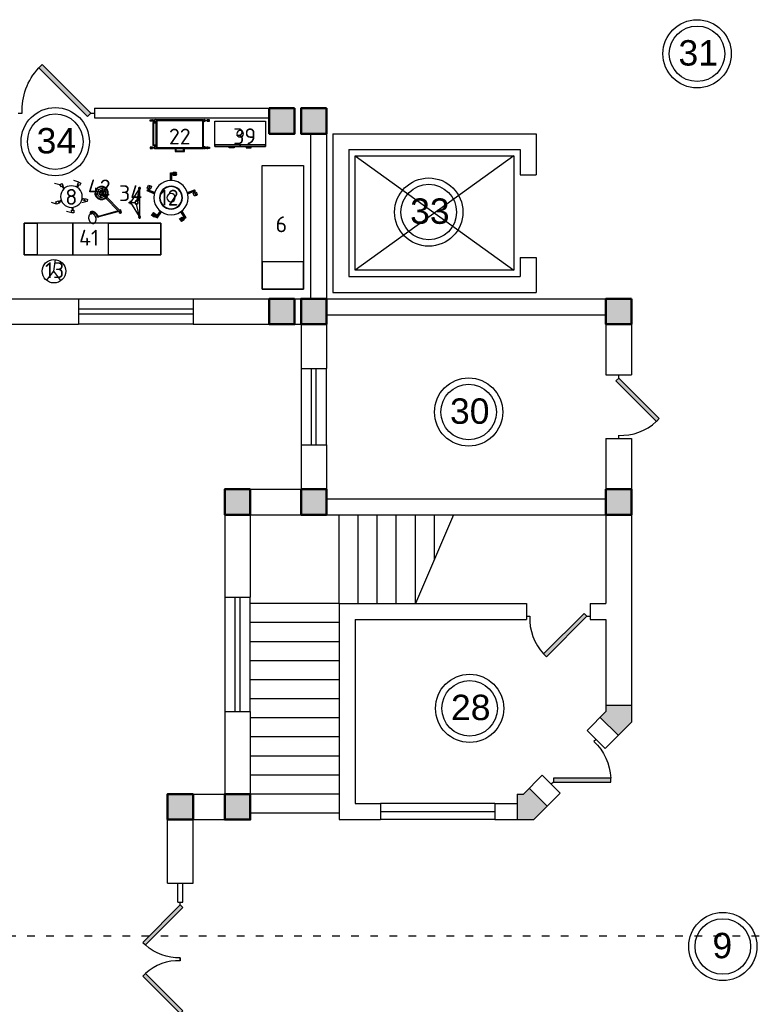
# Model space of a CAD drawing. Header units: millimetres. Extents: x 151654 to 877351, y 70322 to 154322.
# Tile 48 of 173: x 243845 to 255485, y 117828 to 133333. Entities that reach past the tile are written whole.
import ezdxf

# ---------------------------------------------------------------- set-up
doc = ezdxf.new("R2010")
doc.units = ezdxf.units.MM
doc.linetypes.add('ACAD_ISO03W100', pattern=[30, 12, -18])
doc.layers.add('kolonn', color=7, linetype='Continuous')
doc.layers.add('технологич.о', color=152, linetype='Continuous', lineweight=30)
doc.styles.add('GOST', font='isocpeur.ttf')
doc.styles.get("Standard").update_dxf_attribs({"font": 'arial.ttf'})

# ---------------------------------------------------------------- blocks, each defined once
blk = doc.blocks.new('ghsdd')
at = {"ltscale": 50, "true_color": 0x757575}
h = blk.add_hatch(color=8, dxfattribs=at)
h.paths.add_polyline_path([(0, 200), (-200, 200), (-200, 0), (0, 0)])
h.paths.add_polyline_path([(200, 0), (200, 200), (0, 200), (0, 0)])
h.paths.add_polyline_path([(0, 0), (-200, 0), (-200, -200), (0, -200)])
h.paths.add_polyline_path([(0, 0), (0, -200), (200, -200), (200, 0)])
at = {"lineweight": 50, "ltscale": 50}
blk.add_lwpolyline([(200, 200), (200, -200), (-200, -200), (-200, 200), (200, 200)], dxfattribs=at)
blk = doc.blocks.new('jfgjhsdf')
blk.add_hatch(color=1).paths.add_polyline_path([(-593, 731), (-637, 687), (0, 50), (44, 94)])
at = {"color": 1}
for p, q in [((0, 1000), (0, 950)), ((0, 50), (0, 0))]:
    blk.add_line(p, q, dxfattribs=at)
blk.add_lwpolyline([(0, 50), (-637, 687), (-593, 731), (44, 94), (0, 50)], dxfattribs=at)
blk.add_arc((-33, 130), 821, 87.662, 132.9147, dxfattribs=at)
blk = doc.blocks.new('М10')
at = {"layer": 'технологич.о', "ltscale": 2}
for p, q in [((7894613, 101580), (7894544, 101679)), ((7894622, 101586), (7894552, 101685)), ((7894630, 101591), (7894560, 101691)), ((7894937, 101595), (7895001, 101698)), ((7894945, 101589), (7895009, 101692)), ((7894954, 101584), (7895017, 101686)), ((7894522, 101308), (7894410, 101265)), ((7894526, 101298), (7894413, 101255)), ((7894529, 101289), (7894416, 101246)), ((7895042, 101289), (7895156, 101246)), ((7895046, 101298), (7895159, 101255)), ((7895049, 101308), (7895162, 101265)), ((7894776, 101101), (7894776, 100981)), ((7894786, 101101), (7894786, 100981)), ((7894796, 101101), (7894796, 100981))]:
    blk.add_line(p, q, dxfattribs=at)
for points in [[(7894921, 101704), (7894963, 101677, 0.215798), (7894977, 101698), (7894935, 101725, 0.311378)], [(7894935, 101725), (7894977, 101698, 0.215798), (7894990, 101719), (7894948, 101746, 0.311378)], [(7894495, 101626), (7894536, 101655, 0.215798), (7894521, 101675), (7894480, 101646, 0.311378)], [(7894510, 101606), (7894550, 101635, 0.215798), (7894536, 101655), (7894495, 101626, 0.311378)], [(7895151, 101344), (7895134, 101297, 0.215798), (7895158, 101289), (7895175, 101336, 0.311378)], [(7895175, 101336), (7895158, 101289, 0.215798), (7895182, 101280), (7895198, 101327, 0.311378)], [(7894454, 101185), (7894436, 101231, 0.215798), (7894412, 101222), (7894431, 101175, 0.311378)], [(7894477, 101194), (7894459, 101240, 0.215798), (7894436, 101231), (7894454, 101185, 0.311378)], [(7894867, 101019), (7894817, 101019, 0.215798), (7894817, 100994), (7894867, 100994, 0.311378)], [(7894867, 100994), (7894817, 100994, 0.215798), (7894817, 100969), (7894867, 100969, 0.311378)]]:
    blk.add_lwpolyline(points, format="xyb", close=True, dxfattribs=at)
for points in [[(7894532, 101664), (7894547, 101675), (7894558, 101659), (7894543, 101649), (7894536, 101655)], [(7894984, 101704), (7894999, 101694), (7894989, 101679), (7894974, 101689), (7894977, 101698)], [(7894427, 101230), (7894420, 101247), (7894437, 101254), (7894444, 101237), (7894436, 101231)], [(7895165, 101283), (7895159, 101266), (7895141, 101273), (7895148, 101289), (7895158, 101289)], [(7894814, 100985), (7894796, 100985), (7894796, 101004), (7894814, 101003), (7894817, 100994)]]:
    blk.add_lwpolyline(points, close=True, dxfattribs=at)
for radius in [270, 180, 175, 65.2]:
    blk.add_circle((7894786, 101371), radius, dxfattribs=at)
for start, end in [(125.2317, 128.1655), (53.6836, 56.6199), (195.7952, 198.7333), (341.2667, 344.2048), (268.5338, 271.4662)]:
    blk.add_arc((7894786, 101371), 391, start, end, dxfattribs=at)
blk = doc.blocks.new('М15')
at = {"layer": 'технологич.о', "ltscale": 2}
for points in [[(7895329, 109571), (7895329, 109568), (7895291, 109568), (7895291, 109590), (7895329, 109590), (7895329, 109588)], [(7895331, 109575), (7895355, 109575), (7895355, 109584), (7895332, 109584)], [(7896186, 109575), (7896162, 109575), (7896162, 109584), (7896186, 109584)], [(7896189, 109571), (7896189, 109568), (7896226, 109568), (7896226, 109590), (7896189, 109590), (7896189, 109588)], [(7895329, 109157), (7895329, 109160), (7895291, 109160), (7895291, 109138), (7895329, 109138), (7895329, 109140)], [(7896189, 109157), (7896189, 109160), (7896226, 109160), (7896226, 109138), (7896189, 109138), (7896189, 109140)], [(7895331, 109153), (7895355, 109153), (7895355, 109144), (7895332, 109144)], [(7896186, 109153), (7896162, 109153), (7896162, 109144), (7896186, 109144)]]:
    blk.add_lwpolyline(points, dxfattribs=at)
for points in [[(7895332, 109588), (7895319, 109588), (7895319, 109571), (7895332, 109571)], [(7895389, 109135), (7896129, 109135), (7896129, 109595), (7895389, 109595)], [(7895403, 109149), (7896115, 109149), (7896115, 109581), (7895403, 109581)], [(7896129, 109546), (7896181, 109546), (7896181, 109183), (7896129, 109183)], [(7896129, 109536), (7896171, 109536), (7896171, 109193), (7896129, 109193)], [(7896186, 109588), (7896199, 109588), (7896199, 109571), (7896186, 109571)], [(7895332, 109140), (7895319, 109140), (7895319, 109157), (7895332, 109157)], [(7896186, 109140), (7896199, 109140), (7896199, 109157), (7896186, 109157)], [(7895687, 109135), (7895831, 109135), (7895831, 109092), (7895687, 109092)], [(7895698, 109135), (7895820, 109135), (7895820, 109103), (7895698, 109103)]]:
    blk.add_lwpolyline(points, close=True, dxfattribs=at)
for centre in [(7895372, 109578), (7896146, 109578), (7895372, 109151), (7896146, 109151)]:
    blk.add_circle(centre, 15.1, dxfattribs=at)
blk = doc.blocks.new('л267')
at = {"layer": 'технологич.о', "ltscale": 2}
for points in [[(50730, 252616), (50730, 253416), (50330, 253416), (50330, 252616)], [(50730, 253416), (50730, 253016), (50705, 253016), (50705, 253416)], [(50730, 253189), (50730, 253110), (50752, 253110), (50752, 253189)], [(50730, 253184), (50730, 253115), (50747, 253115), (50747, 253184)], [(50730, 253016), (50730, 252616), (50705, 252616), (50705, 253016)], [(50730, 252844), (50730, 252923), (50752, 252923), (50752, 252844)], [(50730, 252849), (50730, 252918), (50747, 252918), (50747, 252849)]]:
    blk.add_lwpolyline(points, close=True, dxfattribs=at)
blk.add_circle((50530, 253016), 51.8, dxfattribs=at)
blk = doc.blocks.new('Штатив для длительных вливаний.')
at = {"layer": 'технологич.о', "lineweight": 30}
for p, q in [((-605451, 520636), (-605506, 520636)), ((-605487, 520620), (-605487, 520652)), ((-605487, 520652), (-605468, 520652)), ((-605468, 520620), (-605487, 520620)), ((-605036, 520636), (-605469, 520636)), ((-605469, 520636), (-605251, 520503)), ((-605469, 520636), (-605277, 520590)), ((-605468, 520652), (-605468, 520620)), ((-605251, 520503), (-605035, 520636)), ((-605251, 520504), (-605248, 520562)), ((-605251, 520464), (-605251, 520518)), ((-605036, 520636), (-605218, 520590)), ((-605000, 520636), (-605055, 520636)), ((-605036, 520620), (-605036, 520651)), ((-605036, 520651), (-605017, 520651)), ((-605017, 520620), (-605036, 520620)), ((-605017, 520651), (-605017, 520620)), ((-605267, 520484), (-605267, 520503)), ((-605267, 520503), (-605235, 520503)), ((-605235, 520484), (-605267, 520484)), ((-605235, 520503), (-605235, 520484))]:
    blk.add_line(p, q, dxfattribs=at)
for centre, radius in [((-605248, 520591), 28.9), ((-605248, 520590), 22.1)]:
    blk.add_circle(centre, radius, dxfattribs=at)
blk = doc.blocks.new('Светильник   диагностический  мобильный')
at = {"layer": 'технологич.о', "ltscale": 2}
for p, q in [((1112649, 706438), (1112337, 706312)), ((1112658, 706417), (1112345, 706291)), ((1112649, 706438), (1112708, 706461)), ((1112653, 706428), (1112668, 706434)), ((1112655, 706429), (1112656, 706435)), ((1112655, 706429), (1112659, 706426)), ((1112656, 706435), (1112661, 706437)), ((1112657, 706439), (1112660, 706431)), ((1112658, 706417), (1112716, 706440)), ((1112659, 706426), (1112664, 706427)), ((1112665, 706433), (1112661, 706437)), ((1112677, 706493), (1112664, 706503)), ((1112665, 706433), (1112664, 706427)), ((1112667, 706501), (1112666, 706496)), ((1112666, 706492), (1112671, 706498)), ((1112670, 706492), (1112666, 706496)), ((1112667, 706501), (1112672, 706503)), ((1112675, 706495), (1112670, 706492)), ((1112671, 706498), (1112676, 706504)), ((1112676, 706500), (1112672, 706503)), ((1112675, 706495), (1112676, 706500)), ((1112726, 706523), (1112734, 706522)), ((1112728, 706520), (1112729, 706525)), ((1112733, 706517), (1112728, 706520)), ((1112735, 706527), (1112729, 706525)), ((1112733, 706514), (1112735, 706530)), ((1112733, 706517), (1112738, 706519)), ((1112735, 706527), (1112739, 706524)), ((1112738, 706519), (1112739, 706524)), ((1112782, 706408), (1112769, 706418)), ((1112771, 706416), (1112770, 706411)), ((1112770, 706407), (1112776, 706413)), ((1112771, 706416), (1112777, 706418)), ((1112776, 706413), (1112781, 706419)), ((1112781, 706415), (1112777, 706418)), ((1112779, 706477), (1112794, 706482)), ((1112780, 706409), (1112781, 706415)), ((1112781, 706477), (1112782, 706483)), ((1112781, 706477), (1112786, 706474)), ((1112782, 706483), (1112787, 706485)), ((1112783, 706487), (1112786, 706479)), ((1112786, 706474), (1112790, 706476)), ((1112791, 706481), (1112787, 706485)), ((1112791, 706481), (1112790, 706476)), ((1112320, 706309), (1112325, 706316)), ((1112325, 706316), (1112339, 706332)), ((1112325, 706316), (1112329, 706313)), ((1112328, 706313), (1112325, 706316)), ((1112326, 706316), (1112326, 706315)), ((1112332, 706281), (1112336, 706278)), ((1112336, 706278), (1112341, 706285)), ((1112339, 706332), (1112352, 706320)), ((1112345, 706289), (1112346, 706291)), ((1112359, 706297), (1112611, 706091)), ((1112370, 706301), (1112617, 706099)), ((1112705, 706390), (1112712, 706389)), ((1112707, 706387), (1112708, 706392)), ((1112712, 706383), (1112707, 706387)), ((1112713, 706394), (1112708, 706392)), ((1112711, 706381), (1112714, 706397)), ((1112712, 706383), (1112717, 706385)), ((1112713, 706394), (1112718, 706390)), ((1112717, 706385), (1112718, 706390)), ((1112774, 706407), (1112770, 706411)), ((1112780, 706409), (1112774, 706407)), ((1112609, 706089), (1112619, 706101)), ((1112609, 706089), (1112628, 706073)), ((1112619, 706101), (1112638, 706085)), ((1112628, 706073), (1112638, 706085)), ((1112628, 706017), (1112629, 706020)), ((1112628, 706014), (1112628, 706017)), ((1112628, 706011), (1112628, 706014)), ((1112628, 706008), (1112628, 706011)), ((1112628, 706005), (1112628, 706008)), ((1112628, 706002), (1112628, 706005)), ((1112628, 705999), (1112628, 706002)), ((1112628, 705996), (1112628, 705999)), ((1112629, 705993), (1112628, 705996)), ((1112631, 706095), (1112629, 706093)), ((1112629, 706023), (1112630, 706026)), ((1112629, 706020), (1112629, 706023)), ((1112629, 705991), (1112629, 705993)), ((1112630, 705988), (1112629, 705991)), ((1112630, 706028), (1112631, 706030)), ((1112630, 706026), (1112630, 706028)), ((1112631, 705985), (1112630, 705988)), ((1112631, 706031), (1112632, 706033)), ((1112631, 706030), (1112631, 706031)), ((1112631, 705982), (1112631, 705985)), ((1112632, 706034), (1112633, 706037)), ((1112632, 706033), (1112632, 706034)), ((1112632, 705982), (1112631, 705982)), ((1112632, 705982), (1112632, 705982)), ((1112632, 705981), (1112632, 705982)), ((1112632, 705979), (1112632, 705981)), ((1112632, 705981), (1112632, 705981)), ((1112632, 705981), (1112632, 705981)), ((1112633, 705978), (1112632, 705979)), ((1112633, 706037), (1112634, 706040)), ((1112634, 705976), (1112633, 705978)), ((1112634, 706040), (1112635, 706043)), ((1112635, 705974), (1112634, 705976)), ((1112635, 706043), (1112637, 706045)), ((1112636, 705973), (1112635, 705974)), ((1112638, 706089), (1112636, 706087)), ((1112637, 705971), (1112636, 705973)), ((1112637, 706045), (1112638, 706048)), ((1112638, 705970), (1112637, 705971)), ((1112638, 706048), (1112640, 706051)), ((1112640, 705968), (1112638, 705970)), ((1112640, 706051), (1112641, 706054)), ((1112641, 705967), (1112640, 705968)), ((1112641, 706054), (1112643, 706056)), ((1112642, 705966), (1112641, 705967)), ((1112644, 705965), (1112642, 705966)), ((1112643, 706056), (1112645, 706059)), ((1112645, 705963), (1112644, 705965)), ((1112645, 706059), (1112647, 706062)), ((1112647, 705962), (1112645, 705963)), ((1112647, 706062), (1112649, 706064)), ((1112649, 705962), (1112647, 705962)), ((1112649, 706064), (1112651, 706067)), ((1112650, 705961), (1112649, 705962)), ((1112652, 705960), (1112650, 705961)), ((1112651, 706067), (1112653, 706070)), ((1112654, 705960), (1112652, 705960)), ((1112653, 706070), (1112655, 706072)), ((1112656, 705959), (1112654, 705960)), ((1112655, 706072), (1112658, 706074)), ((1112658, 705959), (1112656, 705959)), ((1112658, 706074), (1112660, 706077)), ((1112660, 705958), (1112658, 705959)), ((1112660, 706077), (1112662, 706079)), ((1112663, 705958), (1112660, 705958)), ((1112662, 706079), (1112664, 706081)), ((1112666, 705958), (1112663, 705958)), ((1112664, 706081), (1112667, 706082)), ((1112669, 705958), (1112666, 705958)), ((1112667, 706082), (1112669, 706084)), ((1112669, 706084), (1112672, 706086)), ((1112672, 705958), (1112669, 705958)), ((1112672, 706086), (1112674, 706088)), ((1112675, 705958), (1112672, 705958)), ((1112674, 706088), (1112677, 706089)), ((1112678, 705958), (1112675, 705958)), ((1112677, 706089), (1112678, 706090)), ((1112678, 706090), (1112680, 706091)), ((1112681, 705959), (1112678, 705958)), ((1112680, 706091), (1112681, 706091)), ((1112681, 706091), (1112683, 706092)), ((1112684, 705959), (1112681, 705959)), ((1112683, 706092), (1112684, 706093)), ((1112684, 706093), (1112687, 706094)), ((1112687, 705960), (1112684, 705959)), ((1112687, 706094), (1112690, 706095)), ((1112690, 705961), (1112687, 705960)), ((1112690, 706095), (1112693, 706096)), ((1112693, 705961), (1112690, 705961)), ((1112693, 706096), (1112696, 706097)), ((1112696, 705962), (1112693, 705961)), ((1112696, 706097), (1112699, 706098)), ((1112699, 705963), (1112696, 705962)), ((1112699, 706098), (1112701, 706099)), ((1112702, 705964), (1112699, 705963)), ((1112701, 706099), (1112704, 706099)), ((1112704, 705966), (1112702, 705964)), ((1112704, 706099), (1112707, 706100)), ((1112706, 705966), (1112704, 705966)), ((1112707, 705967), (1112706, 705966)), ((1112707, 706100), (1112710, 706100)), ((1112709, 705968), (1112707, 705967)), ((1112710, 705969), (1112709, 705968)), ((1112710, 706100), (1112713, 706100)), ((1112711, 705969), (1112710, 705969)), ((1112714, 705971), (1112711, 705969)), ((1112713, 706100), (1112716, 706101)), ((1112717, 705973), (1112714, 705971)), ((1112716, 706101), (1112719, 706101)), ((1112719, 705974), (1112717, 705973)), ((1112719, 706101), (1112722, 706101)), ((1112722, 705976), (1112719, 705974)), ((1112722, 706101), (1112725, 706100)), ((1112724, 705978), (1112722, 705976)), ((1112726, 705980), (1112724, 705978)), ((1112725, 706100), (1112728, 706100)), ((1112729, 705982), (1112726, 705980)), ((1112729, 706100), (1112731, 706100)), ((1112731, 705984), (1112729, 705982)), ((1112731, 706100), (1112733, 706099)), ((1112733, 705986), (1112731, 705984)), ((1112733, 706099), (1112735, 706099)), ((1112736, 705989), (1112733, 705986)), ((1112735, 706099), (1112736, 706098)), ((1112736, 706098), (1112738, 706098)), ((1112738, 705991), (1112736, 705989)), ((1112738, 706098), (1112740, 706097)), ((1112740, 705994), (1112738, 705991)), ((1112740, 706097), (1112742, 706096)), ((1112742, 705997), (1112740, 705994)), ((1112742, 706096), (1112743, 706095)), ((1112744, 706000), (1112742, 705997)), ((1112744, 706098), (1112743, 706095)), ((1112743, 706095), (1112745, 706094)), ((1112746, 706002), (1112744, 706000)), ((1112745, 706094), (1112746, 706093)), ((1112746, 706093), (1112748, 706092)), ((1112748, 706005), (1112746, 706002)), ((1112748, 706092), (1112749, 706090)), ((1112749, 706008), (1112748, 706005)), ((1112749, 706090), (1112750, 706089)), ((1112751, 706010), (1112749, 706008)), ((1112751, 706092), (1112750, 706090)), ((1112750, 706089), (1112752, 706087)), ((1112752, 706013), (1112751, 706010)), ((1112752, 706087), (1112753, 706086)), ((1112753, 706016), (1112752, 706013)), ((1112753, 706086), (1112754, 706084)), ((1112754, 706019), (1112753, 706016)), ((1112754, 706084), (1112755, 706083)), ((1112755, 706021), (1112754, 706019)), ((1112755, 706083), (1112755, 706081)), ((1112755, 706081), (1112756, 706079)), ((1112756, 706024), (1112755, 706021)), ((1112756, 706079), (1112757, 706077)), ((1112757, 706026), (1112756, 706024)), ((1112757, 706077), (1112758, 706074)), ((1112758, 706029), (1112757, 706027)), ((1112757, 706027), (1112757, 706026)), ((1112758, 706074), (1112759, 706071)), ((1112759, 706032), (1112758, 706030)), ((1112758, 706030), (1112758, 706029)), ((1112759, 706071), (1112759, 706068)), ((1112759, 706068), (1112760, 706065)), ((1112760, 706038), (1112759, 706035)), ((1112759, 706035), (1112759, 706032)), ((1112760, 706065), (1112760, 706062)), ((1112760, 706062), (1112761, 706059)), ((1112761, 706047), (1112760, 706044)), ((1112760, 706044), (1112760, 706041)), ((1112760, 706041), (1112760, 706038)), ((1112761, 706059), (1112761, 706056)), ((1112761, 706056), (1112761, 706053)), ((1112761, 706053), (1112761, 706050)), ((1112761, 706050), (1112761, 706047))]:
    blk.add_line(p, q, dxfattribs=at)
for centre, major_axis, start_param, end_param in [((1112723, 706455), (-87.3, 58.3), 3.053849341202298, 9.337034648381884), ((1112723, 706455), (-79, 52.7), 3.053849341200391, 9.337034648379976), ((1112634, 706421), (-2.91, 1.94), 3.05384934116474, 9.337034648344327), ((1112649, 706515), (1.94, 2.91), 4.624646, 10.907831), ((1112723, 706455), (-56.1, 37.5), 3.053849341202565, 9.33703464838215), ((1112660, 706431), (-2.65, 1.77), 3.053849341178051, 9.337034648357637), ((1112671, 706498), (1.77, 2.65), 4.624646, 10.907831), ((1112723, 706455), (-33.4, 22.3), 3.053849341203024, 9.337034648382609), ((1112723, 706455), (17.3, 26), 4.624646, 10.907831), ((1112723, 706455), (-13.5, 9), 3.053849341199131, 9.337034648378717), ((1112734, 706522), (-2.65, 1.77), 3.053849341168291, 9.337034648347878), ((1112738, 706549), (-2.91, 1.94), 3.053849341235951, 9.337034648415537), ((1112776, 706413), (1.77, 2.65), 4.624646, 10.907831), ((1112786, 706479), (1.77, 2.65), 4.624646, 10.907831), ((1112812, 706489), (-2.91, 1.94), 3.05384934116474, 9.337034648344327), ((1112330, 706297), (-13.5, 9), 3.053849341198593, 9.337034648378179), ((1112330, 706297), (-5.2, 3.47), 3.053849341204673, 9.33703464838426), ((1112708, 706361), (-2.91, 1.94), 3.05384934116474, 9.337034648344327), ((1112712, 706389), (-2.65, 1.77), 3.053849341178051, 9.337034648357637), ((1112797, 706395), (-2.91, 1.94), 3.053849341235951, 9.337034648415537), ((1112719, 706022), (-95.2, 63.6), -1.125155, -0.096757), ((1112719, 706022), (-87.8, 58.6), -1.125155, -0.096757), ((1112731, 706109), (10, 15), 4.615632, 6.823955), ((1112731, 706109), (15, 22.5), 4.615632, 6.823955), ((1112804, 706163), (-83.7, 55.9), 1.262199, 1.685879)]:
    blk.add_ellipse(centre, major_axis=major_axis, ratio=1, start_param=start_param, end_param=end_param, dxfattribs=at)
blk = doc.blocks.new('О428')
at = {"layer": 'технологич.о', "ltscale": 2, "extrusion": (3.46945e-18, -0.022179, 0.999754), "elevation": -2489}
for points in [[(86009, 110545), (86009, 112696), (85509, 112696), (85509, 110545)], [(85509, 112491), (85509, 112696), (86009, 112696), (86009, 112491)], [(85509, 112491), (85508, 111930), (86008, 111929), (86009, 112490)], [(85508, 111930), (85509, 111370), (86009, 111370), (86008, 111930)], [(85509, 110545), (85509, 111370), (85759, 111370), (85759, 110545)], [(85759, 110545), (85759, 111370), (86009, 111370), (86009, 110545)]]:
    blk.add_lwpolyline(points, close=True, dxfattribs=at)
blk = doc.blocks.new('DREHHOCKER')
at = {"layer": 'технологич.о'}
for p, q in [((-0.056, 0.253), (-0.089, 0.242)), ((-0.089, 0.242), (-0.076, 0.201)), ((-0.076, 0.201), (-0.043, 0.212)), ((-0.067, 0.204), (-0.043, 0.212)), ((-0.055, 0.164), (-0.067, 0.204)), ((-0.056, 0.253), (0.029, 0.253)), ((-0.043, 0.212), (-0.056, 0.253)), ((-0.051, 0.209), (-0.038, 0.169)), ((0.203, 0.16), (0.169, 0.134)), ((0.224, 0.131), (0.203, 0.16)), ((-0.215, 0.025), (-0.258, 0.025)), ((-0.258, 0.025), (-0.258, -0.009)), ((-0.215, -0.009), (-0.215, 0.025)), ((-0.215, -0.001), (-0.215, 0.025)), ((-0.215, 0.016), (-0.172, 0.016)), ((0.139, 0.102), (0.173, 0.127)), ((0.183, 0.113), (0.149, 0.089)), ((0.169, 0.134), (0.189, 0.107)), ((0.173, 0.127), (0.189, 0.107)), ((0.189, 0.107), (0.224, 0.131)), ((0.224, 0.131), (0.309, 0.131)), ((-0.258, -0.009), (-0.186, -0.051)), ((-0.258, -0.009), (-0.215, -0.009)), ((-0.172, -0.001), (-0.215, -0.001)), ((0.165, -0.14), (0.13, -0.115)), ((0.14, -0.101), (0.175, -0.126)), ((0.18, -0.119), (0.16, -0.147)), ((0.175, -0.126), (0.16, -0.147)), ((0.16, -0.147), (0.194, -0.172)), ((0.214, -0.144), (0.18, -0.119)), ((0.194, -0.172), (0.214, -0.144)), ((-0.09, -0.196), (-0.103, -0.237)), ((-0.103, -0.237), (-0.071, -0.247)), ((-0.066, -0.205), (-0.09, -0.196)), ((-0.058, -0.207), (-0.09, -0.196)), ((-0.082, -0.2), (-0.069, -0.159)), ((-0.071, -0.247), (-0.058, -0.207)), ((-0.071, -0.247), (0.015, -0.247)), ((-0.053, -0.164), (-0.066, -0.205)), ((0.194, -0.172), (0.279, -0.172))]:
    blk.add_line(p, q, dxfattribs=at)
blk.add_circle((0, 0), 0.171, dxfattribs=at)
blk = doc.blocks.new('76')
at = {"layer": 'технологич.о', "ltscale": 2}
for points in [[(8079674, 414627), (8081624, 414627), (8081624, 413977), (8079674, 413977)], [(8080109, 414627), (8079674, 414627), (8079674, 413977), (8080109, 413977)]]:
    blk.add_lwpolyline(points, close=True, dxfattribs=at)

msp = doc.modelspace()

# ---------------------------------------------------------------- hatches: boundary and pattern name
at = {"layer": 'kolonn'}
h = msp.add_hatch(color=256, dxfattribs=at)
h.paths.add_polyline_path([(253072.2, 122538.4), (253072.2, 122438.4), (252980.8, 122347), (253263.6, 122064.1), (253472.2, 122272.7), (253472.2, 122538.4)])
h.paths.add_polyline_path([(256280.8, 122064.1), (256563.6, 122347), (256472.2, 122438.4), (256472.2, 122538.4), (256072.2, 122538.4), (256072.2, 122272.7)])
h.paths.add_polyline_path([(257872.2, 121138.4), (257772.2, 121138.4), (257680.8, 121229.8), (257397.9, 120947), (257606.5, 120738.4), (257872.2, 120738.4)])
h.paths.add_polyline_path([(257872.2, 116338.4), (257606.5, 116338.4), (257397.9, 116129.8), (257680.8, 115847), (257772.2, 115938.4), (257872.2, 115938.4)])
h.paths.add_polyline_path([(256472.2, 114538.4), (256472.2, 114638.4), (256563.6, 114729.8), (256280.8, 115012.7), (256072.2, 114804.1), (256072.2, 114538.4)])
h.paths.add_polyline_path([(252980.8, 114729.8), (253072.2, 114638.4), (253072.2, 114538.4), (253472.2, 114538.4), (253472.2, 114804.1), (253263.6, 115012.7)])
h.paths.add_polyline_path([(251672.2, 115938.4), (251772.2, 115938.4), (251863.6, 115847), (252146.5, 116129.8), (251937.9, 116338.4), (251672.2, 116338.4)])
h.paths.add_polyline_path([(251863.6, 121229.8), (251772.2, 121138.4), (251672.2, 121138.4), (251672.2, 120738.4), (251937.9, 120738.4), (252146.5, 120947)])

# ---------------------------------------------------------------- linework, layer by layer
at = {"lineweight": 30}
for p, q in [((245022.2, 131938.4), (248172.2, 131938.4)), ((248272.2, 131938.4), (248672.2, 131938.4)), ((248672.2, 131938.4), (248672.2, 128938.4)), ((245022.2, 131788.4), (247772.2, 131788.4)), ((248422.2, 131538.4), (248422.2, 128938.4)), ((248772.2, 131538.4), (248772.2, 129038.4)), ((248772.2, 131538.4), (251972.2, 131538.4)), ((251972.2, 131538.4), (251972.2, 130888.4)), ((249022.2, 131288.4), (249022.2, 129288.4)), ((249022.2, 131288.4), (251722.2, 131288.4)), ((251722.2, 131288.4), (251722.2, 130888.4)), ((251722.2, 130888.4), (251972.2, 130888.4)), ((251722.2, 129588.4), (251972.2, 129588.4)), ((251722.2, 129588.4), (251722.2, 129288.4)), ((251972.2, 129588.4), (251972.2, 129038.4)), ((249022.2, 129288.4), (251722.2, 129288.4)), ((248772.2, 129038.4), (251972.2, 129038.4)), ((243572.2, 128938.4), (244772.2, 128938.4)), ((244772.2, 128938.4), (244772.2, 128538.4)), ((246572.2, 128938.4), (246572.2, 128538.4)), ((246572.2, 128938.4), (248422.2, 128938.4)), ((248172.2, 128938.4), (248172.2, 128538.4)), ((248272.2, 128938.4), (248272.2, 127838.4)), ((248672.2, 128938.4), (253472.2, 128938.4)), ((253472.2, 128938.4), (253472.2, 127738.4)), ((242672.2, 128538.4), (244772.2, 128538.4)), ((246572.2, 128538.4), (248272.2, 128538.4)), ((248672.2, 128688.4), (253072.2, 128688.4)), ((248672.2, 128688.4), (248672.2, 127838.4)), ((253072.2, 128688.4), (253072.2, 127738.4)), ((248272.2, 127838.4), (248672.2, 127838.4)), ((253072.2, 127738.4), (253472.2, 127738.4)), ((253072.2, 126738.4), (253472.2, 126738.4)), ((253072.2, 126738.4), (253072.2, 125788.4)), ((253472.2, 126738.4), (253472.2, 122272.7)), ((248272.2, 126638.4), (248272.2, 125938.4)), ((248272.2, 126638.4), (248672.2, 126638.4)), ((248672.2, 126638.4), (248672.2, 125788.4)), ((247072.2, 125938.4), (247072.2, 124238.4)), ((247072.2, 125938.4), (248272.2, 125938.4)), ((248672.2, 125788.4), (253072.2, 125788.4)), ((247472.2, 125538.4), (247472.2, 124238.4)), ((247472.2, 125538.4), (253072.2, 125538.4)), ((253072.2, 125538.4), (253072.2, 124138.4)), ((247072.2, 124238.4), (247472.2, 124238.4)), ((248872.2, 124138.4), (248872.2, 120738.4)), ((248872.2, 124138.4), (251822.2, 124138.4)), ((251822.2, 124138.4), (251822.2, 123888.4)), ((252822.2, 124138.4), (252822.2, 123888.4)), ((252822.2, 124138.4), (253072.2, 124138.4)), ((249122.2, 123888.4), (249122.2, 120988.4)), ((249122.2, 123888.4), (251822.2, 123888.4)), ((252822.2, 123888.4), (253072.2, 123888.4)), ((253072.2, 123888.4), (253072.2, 122438.4)), ((253072.2, 122538.4), (253472.2, 122538.4)), ((247072.2, 122438.4), (247072.2, 121138.4)), ((247072.2, 122438.4), (247472.2, 122438.4)), ((247472.2, 122438.4), (247472.2, 120738.4)), ((252775.7, 122141.9), (253072.2, 122438.4)), ((252980.8, 122347), (253263.6, 122064.1)), ((253058.6, 121859.1), (253472.2, 122272.7)), ((252775.7, 122141.9), (253058.6, 121859.1)), ((251772.2, 121138.4), (252068.6, 121434.8)), ((252068.6, 121434.8), (252351.5, 121152)), ((246172.2, 121138.4), (247072.2, 121138.4)), ((246172.2, 119738.4), (246172.2, 121138.4)), ((251672.2, 121138.4), (251772.2, 121138.4)), ((251672.2, 121138.4), (251672.2, 120738.4)), ((251863.6, 121229.8), (252146.5, 120947)), ((251937.9, 120738.4), (252351.5, 121152)), ((249122.2, 120988.4), (249522.2, 120988.4)), ((249522.2, 120988.4), (249522.2, 120738.4)), ((251322.2, 120988.4), (251322.2, 120738.4)), ((251322.2, 120988.4), (251672.2, 120988.4)), ((246572.2, 120738.4), (247472.2, 120738.4)), ((246572.2, 119738.4), (246572.2, 120738.4)), ((248872.2, 120738.4), (249522.2, 120738.4)), ((251322.2, 120738.4), (251937.9, 120738.4)), ((246172.2, 119738.4), (246572.2, 119738.4))]:
    msp.add_line(p, q, dxfattribs=at)
for p, q in [((251622.2, 131188.4), (249122.2, 129388.4)), ((249122.2, 131188.4), (251622.2, 129388.4)), ((248872.2, 124138.4), (248872.2, 125538.4)), ((249172.2, 124138.4), (249172.2, 125538.4)), ((249472.2, 124138.4), (249472.2, 125538.4)), ((249772.2, 124138.4), (249772.2, 125538.4)), ((250072.2, 124138.4), (250072.2, 125538.4)), ((250672.2, 125538.4), (250072.2, 124138.4)), ((250372.2, 124838.4), (250372.2, 125538.4)), ((248872.2, 124138.4), (247472.2, 124138.4)), ((248872.2, 123838.4), (247472.2, 123838.4)), ((248872.2, 123538.4), (247472.2, 123538.4)), ((248872.2, 123238.4), (247472.2, 123238.4)), ((248872.2, 122938.4), (247472.2, 122938.4)), ((248872.2, 122638.4), (247472.2, 122638.4)), ((248872.2, 122338.4), (247472.2, 122338.4)), ((248872.2, 122038.4), (247472.2, 122038.4)), ((248872.2, 121738.4), (247472.2, 121738.4)), ((248872.2, 121438.4), (247472.2, 121438.4)), ((248872.2, 121138.4), (247472.2, 121138.4)), ((248872.2, 120838.4), (247472.2, 120838.4))]:
    msp.add_line(p, q)
at = {"color": 1}
for p, q in [((244772.2, 128938.4), (246572.2, 128938.4)), ((244772.2, 128778.4), (246572.2, 128778.4)), ((246572.2, 128698.4), (244772.2, 128698.4)), ((246572.2, 128538.4), (244772.2, 128538.4)), ((248272.2, 127838.4), (248272.2, 126638.4)), ((248432.2, 127838.4), (248432.2, 126638.4)), ((248512.2, 126638.4), (248512.2, 127838.4)), ((248672.2, 126638.4), (248672.2, 127838.4)), ((247072.2, 124238.4), (247072.2, 122438.4)), ((247232.2, 124238.4), (247232.2, 122438.4)), ((247312.2, 122438.4), (247312.2, 124238.4)), ((247472.2, 122438.4), (247472.2, 124238.4)), ((251322.2, 120988.4), (249522.2, 120988.4)), ((249522.2, 120863.4), (251322.2, 120863.4)), ((251322.2, 120738.4), (249522.2, 120738.4)), ((246332.2, 119438.4), (246332.2, 119738.4)), ((246412.2, 119438.4), (246412.2, 119738.4)), ((246332.2, 119438.4), (246412.2, 119438.4))]:
    msp.add_line(p, q, dxfattribs=at)
at = {"color": 1, "linetype": 'ACAD_ISO03W100', "ltscale": 10}
msp.add_line((237663.4, 118905.6), (271707.3, 118905.6), dxfattribs=at)
at = {"lineweight": 30}
msp.add_lwpolyline([(245022.2, 131938.4), (245022.2, 131788.4)], dxfattribs=at)
for points in [[(248172.2, 131538.4), (247772.2, 131538.4), (247772.2, 131938.4), (248172.2, 131938.4)], [(248672.2, 131538.4), (248272.2, 131538.4), (248272.2, 131938.4), (248672.2, 131938.4)]]:
    msp.add_lwpolyline(points, close=True, dxfattribs=at)
msp.add_lwpolyline([(249122.2, 131188.4), (251622.2, 131188.4), (251622.2, 129388.4), (249122.2, 129388.4)], close=True)
at = {"color": 1}
for centre, radius in [((254505.9, 132796.5), 537), ((254505.9, 132796.5), 437), ((244403.8, 131412.6), 537), ((244403.8, 131412.6), 437), ((250282.6, 130303.9), 537), ((250282.6, 130303.9), 437), ((250910.1, 127155), 537), ((250910.1, 127155), 437), ((250925.9, 122488.6), 537), ((250925.9, 122488.6), 437), ((254911, 118739), 537), ((254911, 118739), 437)]:
    msp.add_circle(centre, radius, dxfattribs=at)
at = {"layer": 'технологич.о', "ltscale": 2}
for p, q in [((244383.7, 129372.3, -53.5), (244410.5, 129555.4, -53.5)), ((244268.9, 129227.2, -53.5), (244383.7, 129372.3, -53.5)), ((244494.1, 129223.9, -53.5), (244383.7, 129372.3, -53.5))]:
    msp.add_line(p, q, dxfattribs=at)
msp.add_circle((244383.7, 129372.3, -53.5), 185, dxfattribs=at)

# ---------------------------------------------------------------- block references
for p, xscale, yscale, zscale, rotation in [((245022.2, 131863.4), -1.200000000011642, 1.200000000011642, 1.2, 90), ((246372.2, 119438.4), -0.9230769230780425, 0.9230769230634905, 0.9230769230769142, 180)]:
    msp.add_blockref('jfgjhsdf', p, dxfattribs=dict(xscale=xscale, yscale=yscale, zscale=zscale, rotation=rotation))
at = {"xscale": -1}
for name, p, rotation in [('л267', (500331.1, 182066.1), 90), ('Светильник   диагностический  мобильный', (981012.1, -962881.5, -23.9), 336.3502066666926), ('jfgjhsdf', (252210.1, 121293.4), 315)]:
    msp.add_blockref(name, p, dxfattribs=dict(at, rotation=rotation))
for name, p, rotation in [('О428', (356639.2, 44120.7, -34.9), 90.00000000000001), ('jfgjhsdf', (253272.2, 127738.4), 180), ('jfgjhsdf', (252822.2, 123938.4), 89.99999999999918)]:
    msp.add_blockref(name, p, dxfattribs=dict(rotation=rotation))
at = {"xscale": 0.9230769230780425, "yscale": 0.9230769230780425, "zscale": 0.9230769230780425}
msp.add_blockref('jfgjhsdf', (246372.2, 117638.4), dxfattribs=at)
at = {"layer": 'kolonn'}
for p in [(247972.2, 131738.4), (248472.2, 131738.4), (247972.2, 128738.4), (248472.2, 128738.4), (253272.2, 128738.4), (247272.2, 125738.4), (248472.2, 125738.4), (253272.2, 125738.4), (246372.2, 120938.4), (247272.2, 120938.4)]:
    msp.add_blockref('ghsdd', p, dxfattribs=at)
at = {"layer": 'технологич.о', "extrusion": (-4.67915e-18, -0.022179, 0.999754), "xscale": -1}
msp.add_blockref('М15', (8142122.7, 22133.7, -2970.3), dxfattribs=at)
at = {"layer": 'технологич.о', "color": 234, "extrusion": (1.96295e-18, 0.022179, 0.999754), "rotation": 270.0000000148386}
msp.add_blockref('76', (-662288.4, 7950619.1, 2906.3), dxfattribs=at)
at = {"layer": 'технологич.о', "xscale": -1000, "yscale": 1000, "zscale": 1000, "rotation": 344.9969152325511}
msp.add_blockref('DREHHOCKER', (244658.1, 130546.8, -23.9), dxfattribs=at)
at = {"layer": 'технологич.о', "extrusion": (0.022179, -6.04851e-19, 0.999754), "xscale": -1, "rotation": 89.99999999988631}
msp.add_blockref('М10', (231901.3, 7648619.1, 5437.5), dxfattribs=at)
at = {"layer": 'технологич.о', "xscale": -1, "rotation": 270}
msp.add_blockref('Штатив для длительных вливаний.', (-274907.7, 735704, -23.9), dxfattribs=at)

# ---------------------------------------------------------------- texts
at = {"color": 1}
for s, p in [('31', (254212.7, 132611.3)), ('34', (244110.7, 131227.5)), ('33', (249989.5, 130118.8)), ('30', (250617, 126969.9)), ('28', (250632.8, 122303.4)), ('9', (254748, 118553.9))]:
    msp.add_text(s, height=400, dxfattribs=at).set_placement(p)
at = {"style": 'GOST'}
for s, p in [('22', (246193.5, 131368.1, 17.6)), ('39', (247205.2, 131372.7)), ('42', (244917.2, 130566.6, -55.4)), ('34', (245408.4, 130476.4, 57.7)), ('8', (244562.6, 130418.1, -23.9)), ('12', (246048.6, 130406.5, 73.6)), ('6', (247872.6, 129986.7, 47.1)), ('41', (244778.7, 129774.9, -48.6)), ('13', (244244.2, 129263.6, -53.5))]:
    msp.add_text(s, height=250, dxfattribs=at).set_placement(p)

doc.saveas('drawing.dxf')
